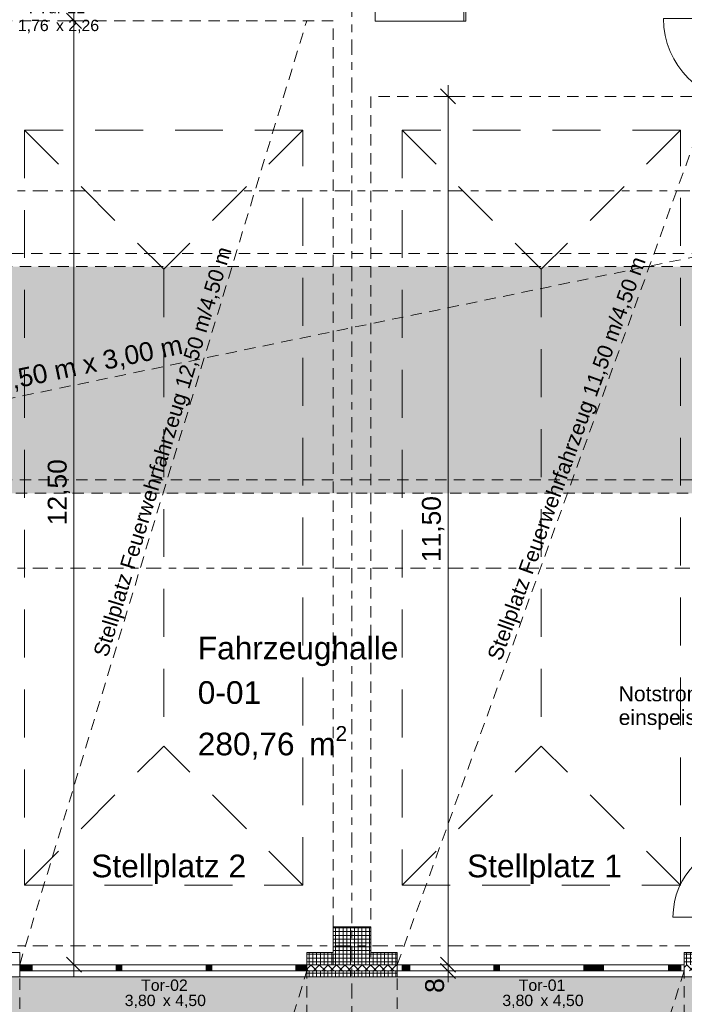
# Model space of a CAD drawing. Header units: metres. Extents: x -167 to 262, y -186 to 508.
# Tile 90 of 161: x 28 to 37, y 28 to 41. Entities that reach past the tile are written whole.
import ezdxf
from ezdxf.enums import TextEntityAlignment as Align

# ---------------------------------------------------------------- set-up
doc = ezdxf.new("R2010")
doc.units = ezdxf.units.M
doc.header["$MEASUREMENT"] = 0
for name, pattern in [('Raster', [0.4, 0.2, -0.1, 0, -0.1]), ('Strichlinie eng', [0.23, 0.15, -0.08]), ('Strichlinie weit', [1.058333, 0.635, -0.423333]), ('Untersicht', [0.2, 0.15, -0.05]), ('Öffnungslinie Tür Fenster', [0.23, 0.15, -0.08])]:
    doc.linetypes.add(name, pattern=pattern)
for name, color, linetype in [('10 Stütze', 7, 'Continuous'), ('10 Wand außen', 7, 'Continuous'), ('10 Wand innen', 7, 'Continuous'), ('10 Wand innen tragend', 7, 'Continuous'), ('20 Decke', 7, 'Continuous'), ('30 Dachaufbau', 7, 'Continuous'), ('30 Dachfenster', 7, 'Continuous'), ('50 Sanitäreinrichtung', 7, 'Continuous'), ('60 Auffüllung', 7, 'Continuous'), ('70 Kanal', 7, 'Continuous'), ('80 Raum', 7, 'Continuous'), ('90 Achsraster', 7, 'Continuous'), ('94 Genehmigungsplanung Bemaßung', 7, 'Continuous')]:
    doc.layers.add(name, color=color, linetype=linetype)
doc.styles.add('ERSTELLTER_STIL_1', font='arial.ttf')
doc.styles.add('ERSTELLTER_STIL_2', font='arial.ttf')
doc.dimstyles.new('ERSTELLTER_STIL__1', dxfattribs={"dimtxt": 0.25, "dimasz": 0.19, "dimexe": 0.18, "dimexo": 0.1, "dimgap": 0, "dimtad": 1, "dimtih": 1, "dimtoh": 1, "dimzin": 0, "dimdsep": 46, "dimtxsty": 'ERSTELLTER_STIL_1', "dimblk": 'ARROWHEAD_6', "dimblk1": 'ARROWHEAD_6', "dimblk2": 'ARROWHEAD_6', "dimcen": 0.09, "dimclrd": 7, "dimclre": 7, "dimclrt": 7, "dimazin": 0, "dimtfac": 1, "dimtdec": 4, "dimtmove": 0, "dimatfit": 3, "dimfxl": 1, "dimtolj": 1, "dimtzin": 0, "dimarcsym": 0})
doc.dimstyles.new('ERSTELLTER_STIL__2', dxfattribs={"dimtxt": 0.25, "dimasz": 0.19, "dimexe": 0.18, "dimexo": 0.1, "dimgap": 0, "dimtad": 1, "dimzin": 0, "dimdsep": 46, "dimtxsty": 'ERSTELLTER_STIL_1', "dimblk": 'ARROWHEAD_6', "dimblk1": 'ARROWHEAD_6', "dimblk2": 'ARROWHEAD_6', "dimcen": 0.09, "dimclrd": 7, "dimclre": 7, "dimclrt": 7, "dimazin": 0, "dimtfac": 1, "dimtdec": 4, "dimtmove": 0, "dimatfit": 3, "dimfxl": 1, "dimtolj": 1, "dimtzin": 0, "dimarcsym": 0})
pattern_1 = [(0, (27236.132094, 33357.27905), (0, 0.05), []), (90, (27236.132094, 33357.27905), (-0.05, 0), [])]
pattern_2 = [(45, (27236.132094, 33357.27905), (-0.0565685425, 0.0565685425), []), (135, (27236.132094, 33357.27905), (0.0565685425, 0.0565685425), [])]

# ---------------------------------------------------------------- blocks, each defined once
blk = doc.blocks.new('Einfache Türöffnung')
at = {"layer": '10 Wand außen', "color": 8, "linetype": 'Continuous', "lineweight": 18}
for p, q in [((-1.9, 0.16), (-1.9, 0.32)), ((1.9, 0.16), (1.9, 0.32)), ((-1.9, 0.08), (-1.9, 0.16)), ((1.9, 0.08), (1.9, 0.16)), ((-1.9, 0), (-1.9, 0.08)), ((1.9, 0), (1.9, 0.08))]:
    blk.add_line(p, q, dxfattribs=at)
blk = doc.blocks.new('T Marker 27_2')
at = {"layer": '10 Wand außen', "color": 8, "lineweight": 18, "char_height": 0.15, "attachment_point": 7, "style": 'ERSTELLTER_STIL_1'}
for s, insert in [('\\A1;{\\pql;\\pt0;\\fArial|b0|i0|c0|p0;\\W1.000000;3,80\\fArial|b0|i0|c0|p0;\\W1.000000;\\A1{\\H.66x;\\S^  ;}\\fArial|b0|i0|c0|p0;\\W1.000000; x 4,50\\fArial|b0|i0|c0|p0;\\W1.000000;\\A1{\\H.66x;\\S^  ;}}', (-0.509, -0.751)), ('\\A1;{\\pql;\\pt0;\\fArial|b0|i0|c0|p0;\\W1.000000;Tor-01\\fArial|b0|i0|c0|p0;\\W1.000000;\\fArial|b0|i0|c0|p0;\\W1.000000;\\fArial|b0|i0|c0|p0;\\W1.000000;}', (-0.292, -0.508))]:
    blk.add_mtext(s, dxfattribs=dict(at, insert=insert))
blk = doc.blocks.new('T Marker 27_3')
at = {"layer": '10 Wand außen', "color": 8, "lineweight": 18, "char_height": 0.15, "attachment_point": 7, "style": 'ERSTELLTER_STIL_1'}
for s, insert in [('\\A1;{\\pql;\\pt0;\\fArial|b0|i0|c0|p0;\\W1.000000;3,80\\fArial|b0|i0|c0|p0;\\W1.000000;\\A1{\\H.66x;\\S^  ;}\\fArial|b0|i0|c0|p0;\\W1.000000; x 4,50\\fArial|b0|i0|c0|p0;\\W1.000000;\\A1{\\H.66x;\\S^  ;}}', (-0.509, -0.751)), ('\\A1;{\\pql;\\pt0;\\fArial|b0|i0|c0|p0;\\W1.000000;Tor-02\\fArial|b0|i0|c0|p0;\\W1.000000;\\fArial|b0|i0|c0|p0;\\W1.000000;\\fArial|b0|i0|c0|p0;\\W1.000000;}', (-0.292, -0.508))]:
    blk.add_mtext(s, dxfattribs=dict(at, insert=insert))
blk = doc.blocks.new('Zargentür 1-Fl 27')
at = {"layer": '10 Wand innen tragend', "color": 7, "linetype": 'Continuous', "lineweight": 18}
for p, q in [((0.5575, 0.01), (0.5575, 1.125)), ((-0.5575, 0.01), (-0.5775, 0.01)), ((-0.5775, 0.01), (-0.5775, 0)), ((-0.5775, 0), (-0.5675, 0)), ((-0.5675, 0), (-0.5675, -0.24)), ((-0.5575, -0.02), (-0.5575, 0.01)), ((0.5575, -0.02), (0.5575, 0.01)), ((0.5575, 0.01), (0.5775, 0.01)), ((0.5775, 0), (0.5675, 0)), ((0.5675, 0), (0.5675, -0.24)), ((0.5775, 0.01), (0.5775, 0)), ((-0.5275, -0.02), (-0.5575, -0.02)), ((-0.5275, -0.25), (-0.5275, -0.02)), ((0.5275, -0.25), (0.5275, -0.02)), ((0.5275, -0.02), (0.5575, -0.02)), ((-0.5675, -0.24), (-0.5775, -0.24)), ((-0.5775, -0.24), (-0.5775, -0.25)), ((-0.5775, -0.25), (-0.5275, -0.25)), ((0.5775, -0.25), (0.5275, -0.25)), ((0.5675, -0.24), (0.5775, -0.24)), ((0.5775, -0.24), (0.5775, -0.25))]:
    blk.add_line(p, q, dxfattribs=at)
at = {"layer": '10 Wand innen tragend', "color": 7, "linetype": 'Continuous', "lineweight": 13}
for p, q in [((-0.5675, 0), (-0.5675, -0.24)), ((-0.5675, 0), (-0.5675, -0.24)), ((0.5675, 0), (0.5675, -0.24)), ((0.5675, 0), (0.5675, -0.24))]:
    blk.add_line(p, q, dxfattribs=at)
blk.add_arc((0.5575, 0.01), 1.115, 90, 180, dxfattribs=at)
blk = doc.blocks.new('Zargentür 1-Fl 27_2')
at = {"layer": '10 Wand innen tragend', "color": 7, "linetype": 'Continuous', "lineweight": 18}
for p, q in [((0.495, -0.01), (0.495, 0.98)), ((-0.495, -0.01), (-0.515, -0.01)), ((-0.515, -0.01), (-0.515, -0.02)), ((-0.515, -0.02), (-0.505, -0.02)), ((-0.505, -0.02), (-0.505, -0.26)), ((-0.495, -0.04), (-0.495, -0.01)), ((-0.465, -0.04), (-0.495, -0.04)), ((-0.465, -0.27), (-0.465, -0.04)), ((0.465, -0.27), (0.465, -0.04)), ((0.465, -0.04), (0.495, -0.04)), ((0.495, -0.04), (0.495, -0.01)), ((0.495, -0.01), (0.515, -0.01)), ((0.515, -0.02), (0.505, -0.02)), ((0.505, -0.02), (0.505, -0.26)), ((0.515, -0.01), (0.515, -0.02)), ((-0.505, -0.26), (-0.515, -0.26)), ((-0.515, -0.26), (-0.515, -0.27)), ((0.505, -0.26), (0.515, -0.26)), ((0.515, -0.26), (0.515, -0.27)), ((-0.515, -0.27), (-0.465, -0.27)), ((0.515, -0.27), (0.465, -0.27))]:
    blk.add_line(p, q, dxfattribs=at)
at = {"layer": '10 Wand innen tragend', "color": 7, "linetype": 'Continuous', "lineweight": 13}
for p, q in [((-0.505, -0.26), (-0.505, -0.02)), ((-0.505, -0.26), (-0.505, -0.02)), ((0.505, -0.26), (0.505, -0.02)), ((0.505, -0.26), (0.505, -0.02))]:
    blk.add_line(p, q, dxfattribs=at)
blk.add_arc((0.495, -0.01), 0.99, 90, 180, dxfattribs=at)
blk = doc.blocks.new('T Marker 27_8')
at = {"layer": '10 Wand innen', "color": 7, "lineweight": 18, "char_height": 0.15, "attachment_point": 7, "style": 'ERSTELLTER_STIL_1'}
for s, insert in [('\\A1;{\\pql;\\pt0;\\fArial|b0|i0|c0|p0;\\W1.000000;1,76\\fArial|b0|i0|c0|p0;\\W1.000000;\\A1{\\H.66x;\\S^  ;}\\fArial|b0|i0|c0|p0;\\W1.000000; x 2,26\\fArial|b0|i0|c0|p0;\\W1.000000;\\A1{\\H.66x;\\S^  ;}}', (-0.553, -0.431)), ('\\A1;{\\pql;\\pt0;\\fArial|b0|i0|c0|p0;\\W1.000000;I-Tür-21\\fArial|b0|i0|c0|p0;\\W1.000000;\\fArial|b0|i0|c0|p0;\\W1.000000;\\fArial|b0|i0|c0|p0;\\W1.000000;}', (-0.41, -0.153))]:
    blk.add_mtext(s, dxfattribs=dict(at, insert=insert))
blk = doc.blocks.new('Fahrzeughalle _0-01_15_1', base_point=(30.246, 36.09))
at = {"layer": '80 Raum', "color": 7, "lineweight": 18, "insert": (30.709, 31.501), "char_height": 0.3, "attachment_point": 1, "style": 'ERSTELLTER_STIL_1'}
blk.add_mtext('\\A1;{\\pql;\\pt0,0.2;\\fArial|b0|i0|c0|p0;\\W1.000000;280,76\\fArial|b0|i0|c0|p0;\\W1.000000;\\A1{\\H.66x;\\S^  ;}\\fArial|b0|i0|c0|p0;\\W1.000000; m\\fArial|b0|i0|c0|p0;\\W1.000000;\\A1{\\H.66x;\\S2^  ;}}', dxfattribs=at)
at = {"layer": '80 Raum', "color": 7, "lineweight": 18, "style": 'ERSTELLTER_STIL_1'}
for tag, p in [('DUMMY_850', (33.431, 32.752)), ('ROOM_NAME', (30.709, 32.684)), ('ROOM_NUMBER', (30.709, 32.095)), ('DUMMY_851', (31.533, 32.163)), ('DUMMY_852', (30.709, 31.574))]:
    blk.add_attdef(tag, text='', height=0.3, dxfattribs=at).set_placement(p, align=Align.TOP_LEFT)
blk = doc.blocks.new('Standard-Rastermarker_137')
at = {"layer": '90 Achsraster', "color": 14, "linetype": 'Raster', "lineweight": 18, "true_color": 0xa80000}
blk.add_line((1, 0), (24.731, 0), dxfattribs=at)
at = {"layer": '90 Achsraster', "color": 14, "lineweight": 18, "true_color": 0xa80000, "style": 'ERSTELLTER_STIL_2'}
for tag, p in [('AC_MarkerText_1_0', (-0.569, -0.069)), ('AC_MarkerText_1_1', (25.862, -0.069))]:
    blk.add_attdef(tag, text='', height=0.3, rotation=90, dxfattribs=at).set_placement(p, align=Align.TOP_CENTER)
blk = doc.blocks.new('Standard-Rastermarker_139')
at = {"layer": '90 Achsraster', "color": 14, "linetype": 'Raster', "lineweight": 18, "true_color": 0xa80000}
blk.add_line((1, 0), (45.443, 0), dxfattribs=at)
at = {"layer": '90 Achsraster', "color": 14, "lineweight": 18, "true_color": 0xa80000, "style": 'ERSTELLTER_STIL_2'}
for tag, p in [('AC_MarkerText_1_0', (-0.35, 0.15)), ('AC_MarkerText_1_1', (46.793, 0.15))]:
    blk.add_attdef(tag, text='', height=0.3, dxfattribs=at).set_placement(p, align=Align.TOP_CENTER)
blk = doc.blocks.new('Büroschrank 27_2')
at = {"layer": '50 Sanitäreinrichtung', "color": 7, "linetype": 'Continuous', "lineweight": 13}
for p, q in [((0, 0.025), (1.2, 0.025)), ((0, 0), (0, 0.025)), ((0.6, 0), (0.6, 0.025))]:
    blk.add_line(p, q, dxfattribs=at)
at = {"layer": '50 Sanitäreinrichtung', "color": 7, "linetype": 'Continuous', "lineweight": 13, "flags": 128}
blk.add_lwpolyline([(0, 0), (1.2, 0), (1.2, 1.2), (0, 1.2)], close=True, dxfattribs=at)
blk = doc.blocks.new('*D475', base_point=(27236.132, 33357.279))
at = {"layer": '94 Genehmigungsplanung Bemaßung', "color": 7, "linetype": 'Continuous', "lineweight": 13}
for p, q in [((17.761, 46.033), (17.561, 45.833)), ((17.661, 45.746), (17.661, 46.121)), ((38.101, 46.033), (37.901, 45.833)), ((17.511, 45.933), (17.661, 45.933)), ((17.661, 45.933), (38.001, 45.933))]:
    blk.add_line(p, q, dxfattribs=at)
at = {"layer": '94 Genehmigungsplanung Bemaßung', "color": 7, "lineweight": 13, "char_height": 0.25, "attachment_point": 7, "style": 'ERSTELLTER_STIL_1'}
for s, insert in [('\\A1;{\\pql;\\fArial|b0|i0|c0|p0;\\W1.000000;20,34}', (27.211, 45.983)), ('\\A1;{\\pql;\\fArial|b0|i0|c0|p0;\\W1.000000;24}', (37.52, 45.983))]:
    blk.add_mtext(s, dxfattribs=dict(at, insert=insert))
blk = doc.blocks.new('ARROWHEAD_6')
at = {"color": 0, "linetype": 'Continuous', "lineweight": 0}
for p, q in [((0, 0), (-1, 0)), ((-0.5, -0.5), (0.5, 0.5))]:
    blk.add_line(p, q, dxfattribs=at)
blk = doc.blocks.new('*D476', base_point=(27236.132, 33357.279))
at = {"layer": '94 Genehmigungsplanung Bemaßung', "color": 7, "linetype": 'Continuous', "lineweight": 13}
for p, q in [((38.101, 46.033), (37.901, 45.833)), ((38.001, 45.746), (38.001, 46.121)), ((38.341, 46.033), (38.141, 45.833)), ((38.241, 45.746), (38.241, 46.121)), ((17.661, 45.933), (38.001, 45.933)), ((38.001, 45.933), (38.241, 45.933))]:
    blk.add_line(p, q, dxfattribs=at)
blk = doc.blocks.new('*D504', base_point=(27236.132, 33357.279))
at = {"layer": '94 Genehmigungsplanung Bemaßung', "color": 7, "linetype": 'Continuous', "lineweight": 13}
for p, q in [((17.661, 26.117), (17.661, 26.492)), ((38.001, 26.117), (38.001, 26.492)), ((17.761, 26.404), (17.561, 26.204)), ((38.101, 26.404), (37.901, 26.204)), ((17.661, 26.304), (38.001, 26.304))]:
    blk.add_line(p, q, dxfattribs=at)
at = {"layer": '94 Genehmigungsplanung Bemaßung', "color": 7, "lineweight": 13, "char_height": 0.25, "attachment_point": 7, "style": 'ERSTELLTER_STIL_1'}
for s, insert in [('\\A1;{\\pql;\\fArial|b0|i0|c0|p0;\\W1.000000;20,34}', (27.211, 26.354)), ('\\A1;{\\pql;\\fArial|b0|i0|c0|p0;\\W1.000000;24}', (37.52, 26.354))]:
    blk.add_mtext(s, dxfattribs=dict(at, insert=insert))
blk = doc.blocks.new('*D512', base_point=(27236.132, 33357.279))
at = {"layer": '94 Genehmigungsplanung Bemaßung', "color": 7, "linetype": 'Continuous', "lineweight": 13}
for p, q in [((15.729, 28.82), (15.354, 28.82)), ((15.441, 28.92), (15.641, 28.72)), ((15.541, 28.18), (15.541, 28.82)), ((15.729, 28.18), (15.354, 28.18)), ((15.441, 28.28), (15.641, 28.08)), ((15.541, 28.03), (15.541, 28.18))]:
    blk.add_line(p, q, dxfattribs=at)
at = {"layer": '94 Genehmigungsplanung Bemaßung', "color": 7, "lineweight": 13, "insert": (15.491, 28.309), "char_height": 0.25, "attachment_point": 7, "rotation": 90, "style": 'ERSTELLTER_STIL_1'}
blk.add_mtext('\\A1;{\\pql;\\fArial|b0|i0|c0|p0;\\W1.000000;64}', dxfattribs=at)
blk = doc.blocks.new('*D551', base_point=(27236.132, 33357.279))
at = {"layer": '94 Genehmigungsplanung Bemaßung', "color": 7, "linetype": 'Continuous', "lineweight": 13}
for p, q in [((33.923, 28.44), (34.123, 28.24)), ((34.211, 28.34), (33.836, 28.34)), ((34.123, 28.158), (33.923, 28.358)), ((34.023, 28.258), (34.023, 28.34)), ((34.211, 28.258), (33.836, 28.258)), ((34.023, 28.108), (34.023, 28.258))]:
    blk.add_line(p, q, dxfattribs=at)
at = {"layer": '94 Genehmigungsplanung Bemaßung', "color": 7, "lineweight": 13, "insert": (33.973, 27.967), "char_height": 0.25, "attachment_point": 7, "rotation": 90, "style": 'ERSTELLTER_STIL_1'}
blk.add_mtext('\\A1;{\\pql;\\fArial|b0|i0|c0|p0;\\W1.000000;8}', dxfattribs=at)
blk = doc.blocks.new('*D552', base_point=(27236.132, 33357.279))
at = {"layer": '94 Genehmigungsplanung Bemaßung', "color": 7, "linetype": 'Continuous', "lineweight": 13}
for p, q in [((34.123, 39.74), (33.923, 39.94)), ((34.023, 39.84), (34.023, 39.99)), ((34.211, 39.84), (33.836, 39.84)), ((34.023, 28.34), (34.023, 39.84)), ((33.923, 28.44), (34.123, 28.24)), ((34.211, 28.34), (33.836, 28.34)), ((34.123, 28.158), (33.923, 28.358))]:
    blk.add_line(p, q, dxfattribs=at)
at = {"layer": '94 Genehmigungsplanung Bemaßung', "color": 7, "lineweight": 13, "insert": (33.973, 33.673), "char_height": 0.25, "attachment_point": 7, "rotation": 90, "style": 'ERSTELLTER_STIL_1'}
blk.add_mtext('\\A1;{\\pql;\\fArial|b0|i0|c0|p0;\\W1.000000;11,50}', dxfattribs=at)
blk = doc.blocks.new('*D562', base_point=(27236.132, 33357.279))
at = {"layer": '94 Genehmigungsplanung Bemaßung', "color": 7, "linetype": 'Continuous', "lineweight": 13}
for p, q in [((29.069, 40.84), (29.069, 40.99)), ((29.257, 40.84), (28.882, 40.84)), ((29.169, 40.74), (28.969, 40.94)), ((29.069, 28.34), (29.069, 40.84)), ((28.969, 28.44), (29.169, 28.24)), ((29.257, 28.34), (28.882, 28.34)), ((29.069, 28.19), (29.069, 28.34))]:
    blk.add_line(p, q, dxfattribs=at)
at = {"layer": '94 Genehmigungsplanung Bemaßung', "color": 7, "lineweight": 13, "insert": (29.019, 34.161), "char_height": 0.25, "attachment_point": 7, "rotation": 90, "style": 'ERSTELLTER_STIL_1'}
blk.add_mtext('\\A1;{\\pql;\\fArial|b0|i0|c0|p0;\\W1.000000;12,50}', dxfattribs=at)

msp = doc.modelspace()

# ---------------------------------------------------------------- hatches: boundary and pattern name
at = {"layer": '10 Stütze', "linetype": 'Continuous', "lineweight": 18}
h = msp.add_hatch(dxfattribs=at)
h.set_pattern_fill('Beton__Fertigteil_Träger_1D', color=8, style=0, pattern_type=2)
h.set_pattern_definition(pattern_1)
h.paths.add_polyline_path([(33.001, 28.84), (32.501, 28.84), (32.501, 28.5), (33.001, 28.5)])
h = msp.add_hatch(dxfattribs=at)
h.set_pattern_fill('Beton__Fertigteil_Träger_1D', color=8, style=0, pattern_type=2)
h.set_pattern_definition(pattern_1)
h.paths.add_polyline_path([(33.001, 28.5), (32.501, 28.5), (32.501, 28.34), (33.001, 28.34)])
h = msp.add_hatch(dxfattribs=at)
h.set_pattern_fill('Beton__Fertigteil_Träger_1D', color=8, style=0, pattern_type=2)
h.set_pattern_definition(pattern_1)
h.paths.add_polyline_path([(32.501, 28.34), (32.501, 28.34), (33.001, 28.34), (33.001, 28.34)])
at = {"layer": '10 Wand außen', "linetype": 'Continuous', "lineweight": 18}
h = msp.add_hatch(dxfattribs=at)
h.set_pattern_fill('Beton__Fertigteil_Träger_1D', color=8, style=0, pattern_type=2)
h.set_pattern_definition(pattern_1)
h.paths.add_polyline_path([(32.151, 28.5), (32.151, 28.34), (32.501, 28.34), (32.501, 28.5)])
h = msp.add_hatch(dxfattribs=at)
h.set_pattern_fill('Beton__Fertigteil_Träger_1D', color=8, style=0, pattern_type=2)
h.set_pattern_definition(pattern_1)
h.paths.add_polyline_path([(33.001, 28.5), (33.001, 28.34), (33.351, 28.34), (33.351, 28.5)])
h = msp.add_hatch(dxfattribs=at)
h.set_pattern_fill('Beton__Fertigteil_Träger_1D', color=8, style=0, pattern_type=2)
h.set_pattern_definition(pattern_1)
h.paths.add_polyline_path([(37.151, 28.5), (37.151, 28.34), (37.501, 28.34), (37.501, 28.5)])
at = {"layer": '10 Wand außen', "linetype": 'Continuous', "lineweight": 18, "true_color": 0xf50000}
for points in [[(28.407, 28.258), (28.407, 28.34), (28.351, 28.34), (28.351, 28.258)], [(28.522, 28.258), (28.522, 28.34), (28.422, 28.34), (28.422, 28.258)], [(29.712, 28.258), (29.712, 28.34), (29.622, 28.34), (29.622, 28.258)], [(30.902, 28.258), (30.902, 28.34), (30.812, 28.34), (30.812, 28.258)], [(32.099, 28.258), (32.099, 28.34), (32.002, 28.34), (32.002, 28.258)], [(32.151, 28.258), (32.151, 28.34), (32.111, 28.34), (32.111, 28.258)], [(33.522, 28.258), (33.522, 28.34), (33.422, 28.34), (33.422, 28.258)], [(34.712, 28.258), (34.712, 28.34), (34.622, 28.34), (34.622, 28.258)], [(35.902, 28.258), (35.902, 28.34), (35.812, 28.34), (35.812, 28.258)], [(35.902, 28.258), (35.902, 28.34), (35.902, 28.34), (35.902, 28.258)], [(35.944, 28.258), (35.944, 28.34), (35.911, 28.34), (35.911, 28.258)], [(36.994, 28.258), (36.994, 28.34), (36.935, 28.34), (36.935, 28.258)], [(37.099, 28.258), (37.099, 28.34), (37.002, 28.34), (37.002, 28.258)]]:
    msp.add_hatch(color=1, dxfattribs=at).paths.add_polyline_path(points)
at = {"layer": '10 Wand außen', "linetype": 'Continuous', "lineweight": 13, "true_color": 0x000100}
for points in [[(28.422, 28.258), (28.422, 28.34), (28.407, 28.34), (28.407, 28.258)], [(32.111, 28.258), (32.111, 28.34), (32.099, 28.34), (32.099, 28.258)], [(33.422, 28.258), (33.422, 28.34), (33.407, 28.34), (33.407, 28.258)], [(35.911, 28.258), (35.911, 28.34), (35.902, 28.34), (35.902, 28.258)], [(36.088, 28.258), (36.088, 28.34), (35.944, 28.34), (35.944, 28.258)], [(37.002, 28.258), (37.002, 28.34), (36.994, 28.34), (36.994, 28.258)], [(37.111, 28.258), (37.111, 28.34), (37.099, 28.34), (37.099, 28.258)]]:
    msp.add_hatch(color=98, dxfattribs=at).paths.add_polyline_path(points)
at = {"layer": '10 Wand außen', "linetype": 'Continuous', "lineweight": 18}
h = msp.add_hatch(dxfattribs=at)
h.set_pattern_fill('Dämmung__hart_1_0001', color=8, style=0, pattern_type=2)
h.set_pattern_definition(pattern_2)
h.paths.add_polyline_path([(32.151, 28.34), (32.151, 28.26), (33.351, 28.26), (33.351, 28.34), (33.001, 28.34), (33.001, 28.34), (32.501, 28.34), (32.501, 28.34)])
h = msp.add_hatch(dxfattribs=at)
h.set_pattern_fill('Dämmung__hart_1_0001', color=8, style=0, pattern_type=2)
h.set_pattern_definition(pattern_2)
h.paths.add_polyline_path([(37.501, 28.34), (37.151, 28.34), (37.151, 28.26), (37.751, 28.26), (37.751, 28.34), (37.501, 28.34)])
h = msp.add_hatch(dxfattribs=at)
h.set_pattern_fill('Beton__Fertigteil_Träger_1D', color=8, style=0, pattern_type=2)
h.set_pattern_definition(pattern_1)
h.paths.add_polyline_path([(32.151, 28.26), (32.151, 28.18), (33.351, 28.18), (33.351, 28.26)])
at = {"layer": '30 Dachaufbau', "linetype": 'Continuous', "lineweight": 0, "true_color": 0x7f7f7f}
msp.add_hatch(color=8, dxfattribs=at).paths.add_polyline_path([(22.851, 37.585), (37.651, 37.585), (37.651, 34.585), (22.851, 34.585)])
at = {"layer": '60 Auffüllung', "linetype": 'Continuous', "lineweight": 18, "true_color": 0xefefef}
h = msp.add_hatch(dxfattribs=at)
h.set_pattern_fill('Erde_1_0001', style=0, pattern_type=2)
h.set_pattern_definition([(0, (27236.1321, 33357.27905), (0, 0.779422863), [0.04875, -0.40125]), (0, (27236.3571, 33357.66876), (0, 0.779422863), [0.04875, -0.40125]), (60, (27236.1321, 33357.27905), (-0.675, 0.389711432), [0.04875, -0.40125]), (60, (27236.5821, 33357.27905), (-0.675, 0.389711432), [0.04875, -0.40125]), (120, (27236.18084, 33357.27905), (0.675, 0.389711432), [0.04875, -0.40125]), (120, (27236.63084, 33357.27905), (0.675, 0.389711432), [0.04875, -0.40125]), (0, (27236.1321, 33357.35405), (0, 0.15), [0, -0.15, 0, -0.225]), (45, (27236.2071, 33357.35405), (-0.1060660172, 0.1060660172), [0, -0.1125, 0, -0.1875])])
h.paths.add_polyline_path([(2.337, 24.859), (2.342, 13.496, 0.033836), (8.861, 14.091, 0.026308), (13.858, 15.162, -0.024635), (17.341, 16.277), (17.341, 24.626), (15.341, 24.626), (15.341, 30.489), (17.341, 30.489), (17.341, 44), (58.163, 44), (58.163, 45.749), (101.663, 45.749), (101.67, 49.008), (2.342, 49.008)])
h.paths.add_polyline_path([(9.598, 27.19), (4.651, 27.19), (4.651, 42.926), (4.651, 43.826), (9.598, 43.826), (9.598, 42.926)], flags=0)
h.paths.add_polyline_path([(14.462, 25.704, -0.414214), (13.862, 26.304, -0.414214), (14.462, 26.904, -0.414214), (15.062, 26.304, -0.414214)], flags=0)
h = msp.add_hatch(color=7, dxfattribs=at)
h.paths.add_polyline_path([(15.341, 30.489), (15.341, 24.626), (17.341, 24.626), (17.341, 19.347), (38.147, 19.345), (40.147, 19.345), (40.147, 28.18), (38.156, 28.18), (38.156, 28.18), (17.341, 28.18), (17.341, 30.489)])
h.paths.add_polyline_path([(19.651, 22.258, -0.414214), (20.251, 22.858, -0.414214), (20.851, 22.258, -0.410342), (20.259, 21.658, -0.418096)], flags=0)

# ---------------------------------------------------------------- linework, layer by layer
at = {"layer": '10 Stütze', "color": 7, "linetype": 'Continuous', "lineweight": 13, "flags": 128}
for points in [[(33.001, 28.5), (33.001, 28.84), (32.501, 28.84), (32.501, 28.5)], [(32.501, 28.34), (32.501, 28.34), (33.001, 28.34), (33.001, 28.34)]]:
    msp.add_lwpolyline(points, dxfattribs=at)
at = {"layer": '10 Wand außen', "color": 8, "linetype": 'Continuous', "lineweight": 18}
for p, q in [((28.351, 28.34), (28.351, 28.5)), ((32.151, 28.34), (32.151, 28.5)), ((33.351, 28.34), (33.351, 28.5)), ((37.151, 28.34), (37.151, 28.5)), ((28.351, 28.26), (28.351, 28.34)), ((32.151, 28.26), (32.151, 28.34)), ((33.351, 28.26), (33.351, 28.34)), ((37.151, 28.26), (37.151, 28.34)), ((28.351, 28.18), (28.351, 28.26)), ((32.151, 28.18), (32.151, 28.26)), ((33.351, 28.18), (33.351, 28.26)), ((37.151, 28.18), (37.151, 28.26))]:
    msp.add_line(p, q, dxfattribs=at)
at = {"layer": '10 Wand außen', "color": 7, "linetype": 'Continuous', "lineweight": 13}
for p, q in [((28.351, 28.34), (32.151, 28.34)), ((32.501, 28.34), (32.151, 28.34)), ((33.351, 28.34), (33.001, 28.34)), ((33.351, 28.34), (37.151, 28.34)), ((28.351, 28.258), (32.151, 28.258)), ((33.351, 28.26), (32.151, 28.26)), ((33.351, 28.258), (37.151, 28.258))]:
    msp.add_line(p, q, dxfattribs=at)
at = {"layer": '10 Wand außen', "color": 7, "linetype": 'Continuous', "lineweight": 13, "flags": 128}
for points in [[(32.501, 28.5), (32.151, 28.5)], [(33.351, 28.5), (33.001, 28.5)], [(37.501, 28.5), (37.151, 28.5)], [(32.151, 28.18), (33.351, 28.18)]]:
    msp.add_lwpolyline(points, dxfattribs=at)
at = {"layer": '20 Decke', "color": 7, "linetype": 'Continuous', "lineweight": 13, "flags": 128}
msp.add_lwpolyline([(22.151, 28.5), (22.501, 28.5), (22.501, 28.84), (23.001, 28.84), (23.001, 28.5), (23.351, 28.5), (23.351, 28.258), (27.151, 28.258), (27.151, 28.5), (27.501, 28.5), (27.501, 28.84), (28.001, 28.84), (28.001, 28.5), (28.351, 28.5), (28.351, 28.258), (32.151, 28.258), (32.151, 28.5), (32.501, 28.5), (32.501, 28.84), (33.001, 28.84), (33.001, 28.5), (33.351, 28.5), (33.351, 28.258), (37.151, 28.258)], dxfattribs=at)
at = {"layer": '30 Dachaufbau', "color": 7, "linetype": 'Untersicht', "lineweight": 13, "flags": 128}
msp.add_lwpolyline([(22.851, 37.585), (37.651, 37.585), (37.651, 34.585), (22.851, 34.585)], close=True, dxfattribs=at)
at = {"layer": '30 Dachfenster', "color": 7, "linetype": 'Strichlinie eng', "lineweight": 13}
msp.add_line((23.001, 34.76), (37.501, 37.76), dxfattribs=at)
at = {"layer": '30 Dachfenster', "color": 7, "linetype": 'Öffnungslinie Tür Fenster', "lineweight": 13, "flags": 128}
msp.add_lwpolyline([(23.001, 37.76), (37.501, 37.76), (37.501, 34.76), (23.001, 34.76)], close=True, dxfattribs=at)
at = {"layer": '30 Dachfenster', "color": 7, "linetype": 'Untersicht', "lineweight": 13, "flags": 128}
msp.add_lwpolyline([(23.001, 37.76), (37.501, 37.76), (37.501, 34.76), (23.001, 34.76)], close=True, dxfattribs=at)
at = {"layer": '60 Auffüllung', "color": 8, "linetype": 'Continuous', "lineweight": 18, "flags": 128}
msp.add_lwpolyline([(15.341, 30.489), (17.341, 30.489), (17.341, 28.18), (38.156, 28.18), (38.156, 28.18), (40.147, 28.18), (40.147, 19.345), (38.147, 19.345), (17.341, 19.347), (17.341, 24.626), (15.341, 24.626)], close=True, dxfattribs=at)
at = {"layer": '70 Kanal', "color": 253, "linetype": 'Strichlinie weit', "lineweight": 18, "true_color": 0x9f9f9f}
for p, q in [((32.101, 39.393), (28.415, 39.393)), ((28.415, 39.393), (28.415, 29.393)), ((28.415, 39.393), (30.258, 37.55)), ((32.101, 39.393), (30.258, 37.55)), ((32.101, 29.393), (32.101, 39.393)), ((37.101, 39.393), (33.415, 39.393)), ((33.415, 39.393), (33.415, 29.393)), ((33.415, 39.393), (35.258, 37.55)), ((37.101, 39.393), (35.258, 37.55)), ((37.101, 29.393), (37.101, 39.393)), ((30.258, 37.55), (30.258, 31.236)), ((35.258, 37.55), (35.258, 31.236)), ((28.415, 29.393), (30.258, 31.236)), ((32.101, 29.393), (30.258, 31.236)), ((33.415, 29.393), (35.258, 31.236)), ((37.101, 29.393), (35.258, 31.236)), ((28.415, 29.393), (32.101, 29.393)), ((33.415, 29.393), (37.101, 29.393))]:
    msp.add_line(p, q, dxfattribs=at)
at = {"layer": '80 Raum', "color": 7, "linetype": 'Öffnungslinie Tür Fenster', "lineweight": 13}
for p, q in [((28.351, 28.34), (32.151, 40.84)), ((33.351, 28.34), (37.501, 39.84)), ((28.351, 15.708), (32.151, 28.258)), ((33.351, 16.458), (37.151, 28.258))]:
    msp.add_line(p, q, dxfattribs=at)
at = {"layer": '80 Raum', "color": 7, "linetype": 'Öffnungslinie Tür Fenster', "lineweight": 13, "flags": 128}
for points in [[(28.001, 28.34), (32.501, 28.34), (32.501, 40.84), (28.001, 40.84)], [(33.001, 28.34), (37.501, 28.34), (37.501, 39.84), (33.001, 39.84)], [(28.351, 15.708), (32.151, 15.708), (32.151, 28.258), (28.351, 28.258)], [(33.351, 16.458), (37.151, 16.458), (37.151, 28.258), (33.351, 28.258)]]:
    msp.add_lwpolyline(points, close=True, dxfattribs=at)

# ---------------------------------------------------------------- block references
at = {"layer": '10 Wand außen', "color": 7, "lineweight": 13}
for name, p in [('T Marker 27_3', (30.251, 28.5)), ('T Marker 27_2', (35.251, 28.5))]:
    msp.add_blockref(name, p, dxfattribs=at)
at = {"layer": '10 Wand außen', "color": 7, "linetype": 'Continuous', "lineweight": 18, "xscale": -1}
for p in [(30.251, 28.18), (35.251, 28.18)]:
    msp.add_blockref('Einfache Türöffnung', p, dxfattribs=at)
at = {"layer": '10 Wand innen', "color": 7, "lineweight": 13}
msp.add_blockref('T Marker 27_8', (28.88, 41.092), dxfattribs=at)
at = {"layer": '10 Wand innen tragend', "color": 7, "linetype": 'Continuous', "lineweight": 18, "rotation": 90}
msp.add_blockref('Zargentür 1-Fl 27', (38.001, 40.313), dxfattribs=at)
at = {"layer": '10 Wand innen tragend', "color": 7, "linetype": 'Continuous', "lineweight": 18, "xscale": -1, "rotation": 90}
msp.add_blockref('Zargentür 1-Fl 27_2', (37.981, 29.467), dxfattribs=at)
at = {"layer": '50 Sanitäreinrichtung', "color": 7, "linetype": 'Continuous', "lineweight": 18, "xscale": -1, "rotation": 90}
msp.add_blockref('Büroschrank 27_2', (34.259, 42.034), dxfattribs=at)
at = {"layer": '80 Raum', "color": 7, "linetype": 'Continuous', "lineweight": 18}
msp.add_blockref('Fahrzeughalle _0-01_15_1', (30.246, 36.09), dxfattribs=at).add_auto_attribs({'ROOM_NAME': 'Fahrzeughalle ', 'ROOM_NUMBER': '0-01'})
at = {"layer": '90 Achsraster', "color": 7, "linetype": 'Continuous', "lineweight": 18, "rotation": 270}
msp.add_blockref('Standard-Rastermarker_137', (32.751, 47.592), dxfattribs=at)
at = {"layer": '90 Achsraster', "color": 7, "linetype": 'Continuous', "lineweight": 18}
for p in [(13.524, 38.59), (13.524, 33.59), (13.524, 28.59)]:
    msp.add_blockref('Standard-Rastermarker_139', p, dxfattribs=at)

# ---------------------------------------------------------------- texts
at = {"layer": '10 Wand außen', "color": 7, "linetype": 'Continuous', "lineweight": 13, "insert": (36.282, 32.029), "char_height": 0.2, "attachment_point": 1, "line_spacing_factor": 0.940384, "style": 'ERSTELLTER_STIL_1'}
msp.add_mtext('\\A1;{\\pql;\\fArial|b0|i0|c0|p0;\\W1.000000;Notstrom-\\P\\pql;\\fArial|b0|i0|c0|p0;\\W1.000000;einspeisung}', dxfattribs=at)
at = {"layer": '30 Dachfenster', "color": 7, "linetype": 'Continuous', "lineweight": 13, "attachment_point": 1, "style": 'ERSTELLTER_STIL_1'}
for s, insert, char_height, rotation in [('\\A1;{\\pql;\\fArial|b0|i0|c0|p0;\\W1.000000;Stellplatz Feuerwehrfahrzeug 12,50 m/\\fArial|b0|i0|c0|p0;\\W1.000000;4,50\\fArial|b0|i0|c0|p0;\\W1.000000; m}', (29.322, 32.46), 0.2, 73.0907), ('\\A1;{\\pql;\\fArial|b0|i0|c0|p0;\\W1.000000;Stellplatz Feuerwehrfahrzeug 11,\\fArial|b0|i0|c0|p0;\\W1.000000;5\\fArial|b0|i0|c0|p0;\\W1.000000;0 m/4,50 m}', (34.537, 32.421), 0.2, 70.157), ('\\A1;{\\pql;\\fArial|b0|i0|c0|p0;\\W1.000000;Oberlicht\\fArial|b0|i0|c0|p0;\\W1.000000; 14,50 m x 3,00 m}', (26.371, 35.826), 0.25, 11.7683)]:
    msp.add_mtext(s, dxfattribs=dict(at, insert=insert, char_height=char_height, rotation=rotation))
at = {"layer": '50 Sanitäreinrichtung', "color": 7, "linetype": 'Continuous', "lineweight": 13, "char_height": 0.3, "attachment_point": 1, "style": 'ERSTELLTER_STIL_1'}
for s, insert in [('\\A1;{\\pql;\\fArial|b0|i0|c0|p0;\\W1.000000;Stellplatz \\fArial|b0|i0|c0|p0;\\W1.000000;2}', (29.299, 29.798)), ('\\A1;{\\pql;\\fArial|b0|i0|c0|p0;\\W1.000000;Stellplatz \\fArial|b0|i0|c0|p0;\\W1.000000;1}', (34.275, 29.798))]:
    msp.add_mtext(s, dxfattribs=dict(at, insert=insert))

# ---------------------------------------------------------------- dimensions: what is measured, and where the dimension line sits
at = {"layer": '94 Genehmigungsplanung Bemaßung', "color": 7, "linetype": 'Continuous', "lineweight": 13}
for base, p1, p2, picture, middle in [((38.001, 45.933), (17.661, 43.61), (38.001, 36.09), '*D475', (27.63, 46.108)), ((38.241, 45.933), (38.001, 36.09), (38.241, 36.09), '*D476', (37.71, 46.108)), ((38.001, 26.304), (17.661, 36.09), (38.001, 36.09), '*D504', (27.63, 26.479))]:
    dim = msp.add_linear_dim(base=base, p1=p1, p2=p2, dimstyle='ERSTELLTER_STIL__1', dxfattribs=at)
    dim.commit()
    dim.dimension.update_dxf_attribs({"geometry": picture, "text_midpoint": middle, "dimtype": 160})
for base, p1, p2, picture, middle in [((29.069, 40.84), (28.351, 28.34), (28.001, 40.84), '*D562', (28.894, 34.579)), ((34.023, 39.84), (32.151, 28.34), (33.001, 39.84), '*D552', (33.848, 34.092)), ((15.541, 28.82), (47.957, 28.18), (18.001, 28.82), '*D512', (15.366, 28.499)), ((34.023, 28.34), (32.151, 28.258), (32.151, 28.34), '*D551', (33.848, 28.062))]:
    dim = msp.add_linear_dim(base=base, p1=p1, p2=p2, angle=90, dimstyle='ERSTELLTER_STIL__2', dxfattribs=at)
    dim.commit()
    dim.dimension.update_dxf_attribs({"geometry": picture, "text_midpoint": middle, "dimtype": 160, "text_rotation": 90})

doc.saveas('drawing.dxf')
